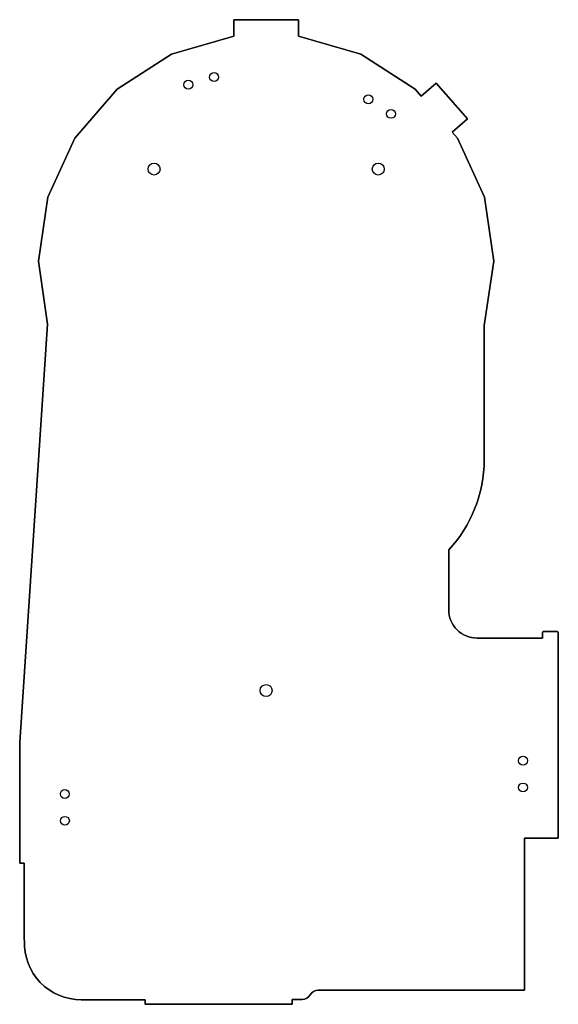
# Model space of a CAD drawing. Header units: millimetres. Extents: x -535 to -174, y -327 to 332.
import ezdxf

# ---------------------------------------------------------------- set-up
doc = ezdxf.new("R2010")
doc.units = ezdxf.units.MM
doc.layers.get('0').update_dxf_attribs({"linetype": 'CONTINUOUS'})

msp = doc.modelspace()

# ---------------------------------------------------------------- linework, layer by layer
for points in [[(-174.3, -215.9), (-197, -215.9), (-197, -317.6), (-335.08, -317.6, 0.265763), (-340.51, -320.71, -0.264134), (-345.98, -323.86), (-352.47, -323.86), (-352.47, -327.11), (-451.1, -327.11), (-451.1, -324.1), (-493.88, -324.1, -0.424893), (-531.95, -284.62, -0.012211), (-532, -282.6), (-532, -232.6), (-535.1, -232.6), (-535.1, -151.6), (-516.5, 128.39), (-522.4, 170.4), (-516.23, 213.34), (-498.21, 252.79), (-469.8, 285.58), (-433.31, 309.03), (-391.69, 321.25), (-391.69, 332.2), (-348.31, 332.2), (-348.31, 321.25), (-306.69, 309.03), (-270.2, 285.58), (-266.21, 280.97), (-256.03, 289.79), (-235.21, 265.76), (-245.39, 256.94), (-241.79, 252.79), (-223.77, 213.34), (-217.6, 170.4), (-223.96, 127.37), (-223.96, 37.34, -0.190185), (-247.7, -22.8), (-247.7, -62.9, 0.414214), (-228.7, -81.9), (-185, -81.9), (-185, -78.5, -0.414214), (-184, -77.5), (-175.3, -77.5, -0.414214), (-174.3, -78.5)], [(-197, -317.6), (-197, -215.9), (-174.3, -215.9), (-174.3, -78.5, 0.414214), (-175.3, -77.5), (-184, -77.5, 0.414214), (-185, -78.5), (-185, -81.9), (-228.7, -81.9, -0.414214), (-247.7, -62.9), (-247.7, -22.8, 0.190185), (-223.96, 37.34), (-223.96, 127.37), (-217.6, 170.4), (-223.77, 213.34), (-241.79, 252.79), (-245.39, 256.94), (-235.21, 265.76), (-256.03, 289.79), (-266.21, 280.97), (-270.2, 285.58), (-306.69, 309.03), (-348.31, 321.25), (-348.31, 332.2), (-391.69, 332.2), (-391.69, 321.25), (-433.31, 309.03), (-469.8, 285.58), (-498.21, 252.79), (-516.23, 213.34), (-522.4, 170.4), (-516.5, 128.39), (-535.1, -151.6), (-535.1, -232.6), (-532, -232.6), (-532, -282.6, 0.012211), (-531.95, -284.62, 0.424893), (-493.88, -324.1), (-451.1, -324.1), (-451.1, -327.11), (-352.47, -327.11), (-352.47, -323.86), (-345.98, -323.86, 0.264134), (-340.51, -320.71, -0.265763), (-335.08, -317.6)]]:
    msp.add_lwpolyline(points, format="xyb", close=True)
for centre, radius in [((-404.88, 293.75), 3), ((-404.88, 293.75), 3), ((-422.15, 288.68), 3), ((-422.15, 288.68), 3), ((-301.49, 278.88), 3), ((-301.49, 278.88), 3), ((-286.35, 269.15), 3), ((-286.35, 269.15), 3), ((-445.1, 232.2), 4), ((-445.1, 232.2), 4), ((-294.9, 232.2), 4), ((-294.9, 232.2), 4), ((-370, -117), 4), ((-370, -117), 4), ((-198, -163.93), 3), ((-198, -163.93), 3), ((-504.86, -186.25), 3), ((-504.86, -186.25), 3), ((-198, -181.93), 3), ((-198, -181.93), 3), ((-504.84, -204.25), 3), ((-504.84, -204.25), 3)]:
    msp.add_circle(centre, radius)

doc.saveas('drawing.dxf')
